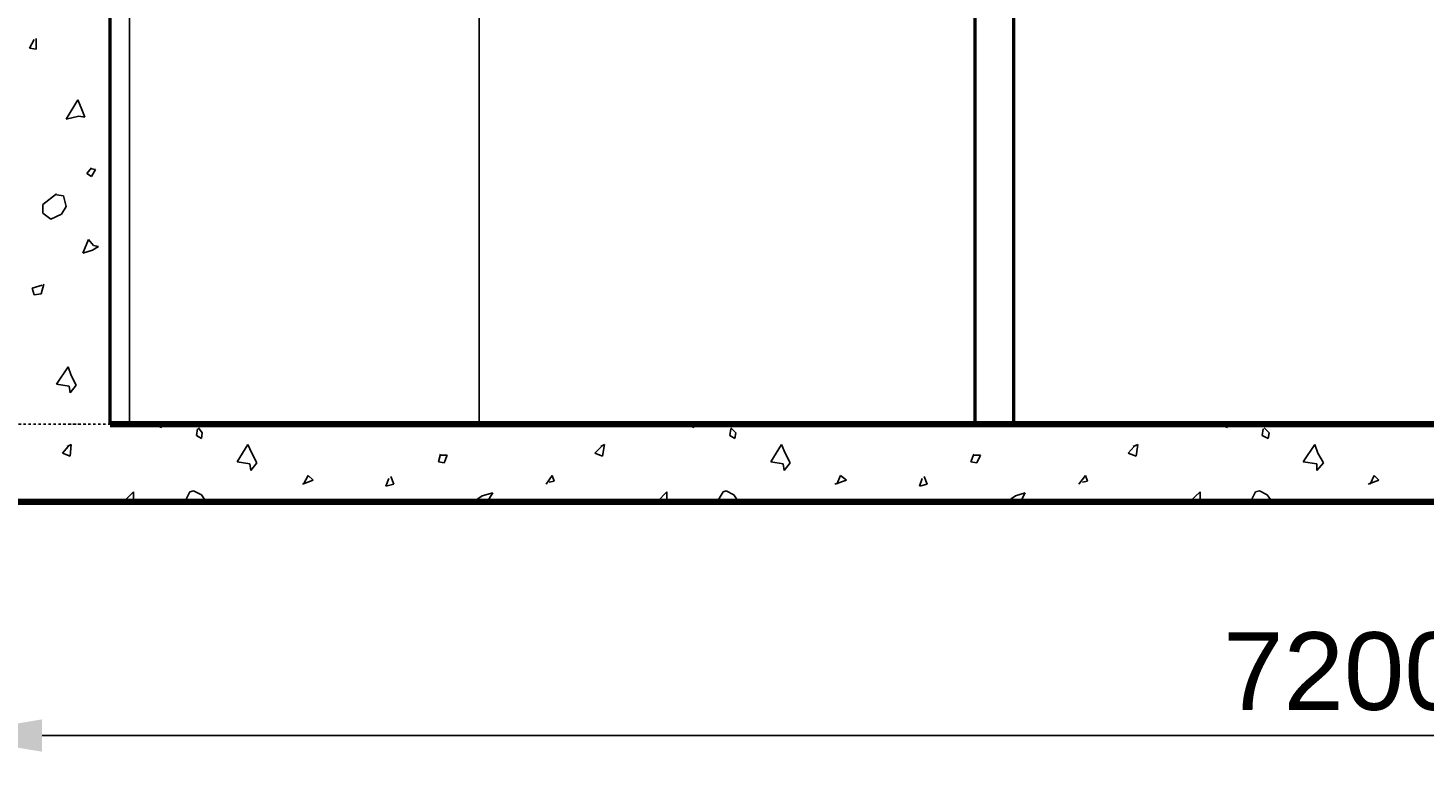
# Model space of a CAD drawing. Header units: millimetres. Extents: x 361 to 67326, y 666 to 56869.
# Tile 69 of 129: x 45473 to 49065, y 13044 to 14991. Entities that reach past the tile are written whole.
import ezdxf

# ---------------------------------------------------------------- set-up
doc = ezdxf.new("R2010")
doc.units = ezdxf.units.MM
doc.linetypes.add('DASHDOT', pattern=[25.4, 12.7, -6.35, 0, -6.35])
for name, color, linetype in [('maat', 1, 'Continuous'), ('stramien', 1, 'DASHDOT'), ('vanarris', 253, 'Continuous')]:
    doc.layers.add(name, color=color, linetype=linetype)
doc.styles.get("Standard").update_dxf_attribs({"font": 'arial.ttf'})
doc.dimstyles.new('Annotative', dxfattribs={"dimscale": 0, "dimtxt": 2, "dimasz": 2.5, "dimexe": 1.25, "dimexo": 0.625, "dimtad": 1, "dimdec": 0, "dimtxsty": 'Standard', "dimcen": 2.5, "dimadec": 0, "dimazin": 0, "dimtfac": 1, "dimtdec": 0, "dimtmove": 0, "dimatfit": 3, "dimfxl": 1, "dimarcsym": 0})

# ---------------------------------------------------------------- blocks, each defined once
blk = doc.blocks.new('*D422')
at = {"layer": 'Defpoints', "color": 0, "transparency": 16777216}
for p in [(45258.9, 13971.2), (52458.9, 13971.2), (52458.9, 13168.9)]:
    blk.add_point(p, dxfattribs=at)
at = {"layer": 'maat', "color": 0, "lineweight": -2, "transparency": 16777216}
for p, q in [((45258.9, 13908.7), (45258.9, 13043.9)), ((52458.9, 13908.7), (52458.9, 13043.9)), ((45508.9, 13168.9), (52208.9, 13168.9))]:
    blk.add_line(p, q, dxfattribs=at)
at = {"layer": 'maat', "color": 0, "transparency": 16777216}
for points in [[(45508.9, 13210.6), (45508.9, 13127.3), (45258.9, 13168.9)], [(52208.9, 13210.6), (52208.9, 13127.3), (52458.9, 13168.9)]]:
    blk.add_solid(points, dxfattribs=at)
at = {"layer": 'maat', "color": 0, "transparency": 16777216, "insert": (48858.9, 13333.6), "char_height": 200, "attachment_point": 5}
blk.add_mtext('7200', dxfattribs=at)

msp = doc.modelspace()

# ---------------------------------------------------------------- linework, layer by layer
at = {"layer": 'stramien', "color": 1, "ltscale": 0.5}
msp.add_lwpolyline([(1736.5, 13971.2), (67326.2, 13971.2)], dxfattribs=at)
at = {"layer": 'vanarris', "lineweight": 50}
for p, q in [((45683.9, 13971.2), (45683.9, 16846.2)), ((47908.9, 16846.2), (47908.9, 13971.2)), ((48008.9, 16846.2), (48008.9, 13971.2))]:
    msp.add_line(p, q, dxfattribs=at)
at = {"layer": 'vanarris', "lineweight": 25}
for p, q in [((45733.9, 13971.2), (45733.9, 16071.2)), ((46633.9, 16071.2), (46633.9, 13971.2)), ((45488.9, 14961.2), (45476.4, 14938.7)), ((45493.9, 14936.2), (45493.9, 14963.7)), ((45476.4, 14938.7), (45493.9, 14936.2)), ((45601.4, 14806.2), (45571.4, 14756.2)), ((45611.4, 14781.2), (45601.4, 14806.2)), ((45618.9, 14761.2), (45611.4, 14781.2)), ((45571.4, 14756.2), (45603.9, 14763.7)), ((45603.9, 14763.7), (45618.9, 14761.2)), ((45636.4, 14631.2), (45623.9, 14616.2)), ((45646.4, 14626.2), (45636.4, 14628.7)), ((45636.4, 14608.7), (45646.4, 14626.2)), ((45623.9, 14616.2), (45636.4, 14608.7)), ((45546.4, 14563.7), (45511.4, 14536.2)), ((45563.9, 14558.7), (45546.4, 14561.2)), ((45571.4, 14531.2), (45563.9, 14558.7)), ((45511.4, 14536.2), (45511.4, 14513.7)), ((45558.9, 14511.2), (45571.4, 14531.2)), ((45511.4, 14513.7), (45531.4, 14498.7)), ((45531.4, 14498.7), (45558.9, 14511.2)), ((45628.9, 14446.2), (45613.9, 14411.2)), ((45641.4, 14431.2), (45628.9, 14446.2)), ((45613.9, 14411.2), (45638.9, 14418.7)), ((45638.9, 14418.7), (45653.9, 14428.7)), ((45653.9, 14428.7), (45641.4, 14431.2)), ((45508.9, 14328.7), (45483.9, 14321.2)), ((45483.9, 14321.2), (45488.9, 14303.7)), ((45488.9, 14303.7), (45506.4, 14306.2)), ((45506.4, 14306.2), (45513.9, 14331.2)), ((45576.4, 14118.7), (45546.4, 14073.7)), ((45583.9, 14096.2), (45576.4, 14118.7)), ((45596.4, 14071.2), (45583.9, 14096.2)), ((45546.4, 14073.7), (45578.9, 14068.7)), ((45578.9, 14068.7), (45581.4, 14051.2)), ((45581.4, 14051.2), (45596.4, 14071.2)), ((45813.9, 13971.2), (45813.9, 13961.2)), ((45813.9, 13961.2), (45821.4, 13971.2)), ((45908.9, 13958.7), (45906.4, 13941.2)), ((45906.4, 13941.2), (45918.9, 13933.7)), ((45921.4, 13948.7), (45911.4, 13961.2)), ((45918.9, 13933.7), (45921.4, 13948.7)), ((47186.4, 13971.2), (47183.9, 13961.2)), ((47183.9, 13961.2), (47191.4, 13971.2)), ((47281.4, 13958.7), (47278.9, 13941.2)), ((47278.9, 13941.2), (47291.4, 13933.7)), ((47293.9, 13948.7), (47281.4, 13961.2)), ((47291.4, 13933.7), (47293.9, 13948.7)), ((48556.4, 13971.2), (48556.4, 13961.2)), ((48556.4, 13961.2), (48563.9, 13971.2)), ((48651.4, 13958.7), (48648.9, 13941.2)), ((48648.9, 13941.2), (48663.9, 13933.7)), ((48666.4, 13948.7), (48653.9, 13961.2)), ((48663.9, 13933.7), (48666.4, 13948.7)), ((45576.4, 13913.7), (45561.4, 13896.2)), ((45583.9, 13918.7), (45573.9, 13913.7)), ((45581.4, 13888.7), (45583.9, 13918.7)), ((46038.9, 13918.7), (46011.4, 13873.7)), ((46048.9, 13896.2), (46038.9, 13918.7)), ((46948.9, 13913.7), (46931.4, 13896.2)), ((46956.4, 13918.7), (46946.4, 13913.7)), ((46951.4, 13888.7), (46956.4, 13918.7)), ((47411.4, 13918.7), (47383.9, 13873.7)), ((47421.4, 13896.2), (47411.4, 13918.7)), ((48318.9, 13913.7), (48303.9, 13896.2)), ((48328.9, 13918.7), (48316.4, 13913.7)), ((48323.9, 13888.7), (48328.9, 13918.7)), ((48783.9, 13918.7), (48753.9, 13873.7)), ((48791.4, 13896.2), (48783.9, 13918.7)), ((45561.4, 13896.2), (45581.4, 13888.7)), ((46011.4, 13873.7), (46043.9, 13868.7)), ((46043.9, 13868.7), (46046.4, 13851.2)), ((46046.4, 13851.2), (46061.4, 13871.2)), ((46061.4, 13871.2), (46048.9, 13896.2)), ((46533.9, 13893.7), (46528.9, 13873.7)), ((46528.9, 13873.7), (46543.9, 13871.2)), ((46551.4, 13891.2), (46533.9, 13891.2)), ((46543.9, 13871.2), (46551.4, 13891.2)), ((46931.4, 13896.2), (46951.4, 13888.7)), ((47383.9, 13873.7), (47416.4, 13868.7)), ((47416.4, 13868.7), (47418.9, 13851.2)), ((47418.9, 13851.2), (47433.9, 13871.2)), ((47433.9, 13871.2), (47421.4, 13896.2)), ((47906.4, 13893.7), (47898.9, 13873.7)), ((47898.9, 13873.7), (47913.9, 13871.2)), ((47923.9, 13891.2), (47906.4, 13891.2)), ((47913.9, 13871.2), (47923.9, 13891.2)), ((48303.9, 13896.2), (48323.9, 13888.7)), ((48753.9, 13873.7), (48788.9, 13868.7)), ((48788.9, 13851.2), (48806.4, 13871.2)), ((48788.9, 13868.7), (48788.9, 13851.2)), ((48806.4, 13871.2), (48791.4, 13896.2)), ((46181.4, 13816.2), (46193.9, 13838.7)), ((46193.9, 13838.7), (46206.4, 13826.2)), ((46401.4, 13831.2), (46393.9, 13811.2)), ((46413.9, 13816.2), (46406.4, 13836.2)), ((46806.4, 13816.2), (46821.4, 13838.7)), ((46821.4, 13838.7), (46826.4, 13823.7)), ((47553.9, 13816.2), (47563.9, 13838.7)), ((47563.9, 13838.7), (47578.9, 13826.2)), ((47773.9, 13831.2), (47766.4, 13811.2)), ((47786.4, 13816.2), (47778.9, 13836.2)), ((48176.4, 13816.2), (48193.9, 13838.7)), ((48193.9, 13838.7), (48198.9, 13823.7)), ((48926.4, 13816.2), (48936.4, 13838.7)), ((48936.4, 13838.7), (48948.9, 13826.2)), ((45718.9, 13771.2), (45743.9, 13796.2)), ((45743.9, 13796.2), (45743.9, 13771.2)), ((45876.4, 13771.2), (45888.9, 13796.2)), ((45888.9, 13796.2), (45898.9, 13798.7)), ((45898.9, 13798.7), (45918.9, 13788.7)), ((46206.4, 13826.2), (46178.9, 13816.2)), ((46393.9, 13811.2), (46413.9, 13816.2)), ((46826.4, 13823.7), (46813.9, 13821.2)), ((47091.4, 13771.2), (47116.4, 13796.2)), ((47116.4, 13796.2), (47116.4, 13771.2)), ((47246.4, 13771.2), (47261.4, 13796.2)), ((47261.4, 13796.2), (47268.9, 13798.7)), ((47268.9, 13798.7), (47288.9, 13788.7)), ((47578.9, 13826.2), (47548.9, 13816.2)), ((47766.4, 13811.2), (47786.4, 13816.2)), ((48198.9, 13823.7), (48186.4, 13821.2)), ((48461.4, 13771.2), (48488.9, 13796.2)), ((48488.9, 13796.2), (48488.9, 13771.2)), ((48618.9, 13771.2), (48631.4, 13796.2)), ((48631.4, 13796.2), (48641.4, 13798.7)), ((48641.4, 13798.7), (48661.4, 13788.7)), ((48948.9, 13826.2), (48921.4, 13816.2)), ((45918.9, 13788.7), (45931.4, 13771.2)), ((46618.9, 13771.2), (46641.4, 13786.2)), ((46641.4, 13786.2), (46668.9, 13793.7)), ((46668.9, 13793.7), (46653.9, 13771.2)), ((47288.9, 13788.7), (47301.4, 13771.2)), ((47991.4, 13771.2), (48013.9, 13786.2)), ((48013.9, 13786.2), (48038.9, 13793.7)), ((48038.9, 13793.7), (48026.4, 13771.2)), ((48661.4, 13788.7), (48673.9, 13771.2))]:
    msp.add_line(p, q, dxfattribs=at)
at = {"layer": 'vanarris', "lineweight": 90}
for p, q in [((52333.9, 13971.2), (45683.9, 13971.2)), ((52333.9, 13771.2), (41783.9, 13771.2))]:
    msp.add_line(p, q, dxfattribs=at)

# ---------------------------------------------------------------- dimensions: what is measured, and where the dimension line sits
at = {"layer": 'maat'}
dim = msp.add_linear_dim(base=(52458.9, 13168.9), p1=(45258.9, 13971.2), p2=(52458.9, 13971.2), dimstyle='Annotative', dxfattribs=at)
dim.commit()
dim.dimension.update_dxf_attribs({"geometry": '*D422', "text_midpoint": (48858.9, 13333.6)})

doc.saveas('drawing.dxf')
